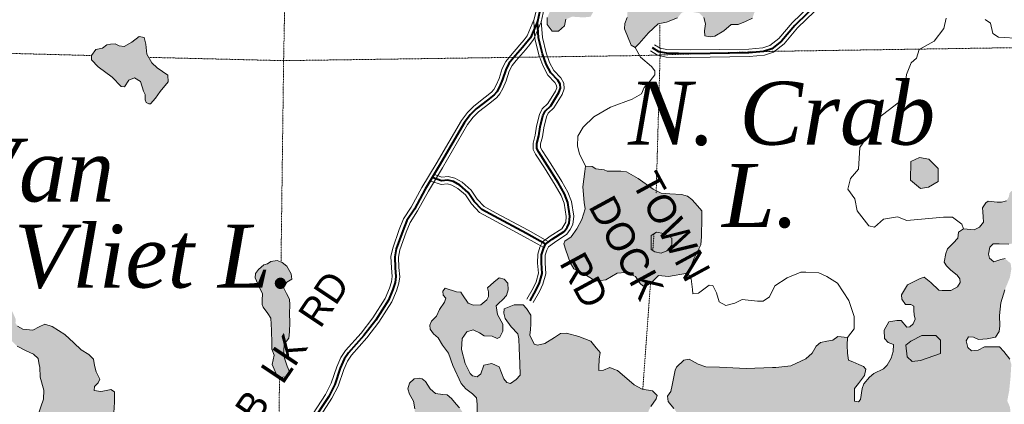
# Model space of a CAD drawing. Extents: x 290250 to 590026, y 44066 to 275711.
# Tile 124 of 187: x 372886 to 386933, y 209623 to 215114. Entities that reach past the tile are written whole.
import ezdxf

# ---------------------------------------------------------------- set-up
doc = ezdxf.new("R2010")
doc.units = 0
doc.header["$MEASUREMENT"] = 0
doc.linetypes.add('Wisdot1', pattern=[0.0625, 0.03125, -0.03125])
for name, color, linetype, lineweight in [('C_bnd_section', 240, 'Wisdot1', 15), ('C_island', 240, 'Continuous', 9), ('C_lake', 240, 'Continuous', 9), ('C_lake_fill', 247, 'Continuous', 25), ('C_river_single', 242, 'Continuous', 13), ('C_twnrd', 240, 'Continuous', 13), ('C_twnrd_txt', 240, 'Continuous', 13)]:
    doc.layers.add(name, color=color, linetype=linetype, lineweight=lineweight)
doc.layers.add('C_island_fill', color=7, linetype='Continuous', true_color=0xffffff)
doc.layers.add('C_lake_txt', color=240, linetype='Continuous')
doc.layers.add('C_twnrd_mask', color=7, linetype='Continuous', lineweight=40, true_color=0xffffff)
doc.styles.add('Source Sans Pro', font='SourceSansPro-Regular.ttf')
doc.styles.add('Times New Roman Italic', font='timesi.ttf')

# ---------------------------------------------------------------- blocks, each defined once
blk = doc.blocks.new('Map-hatch-to-back')
at = {"layer": 'C_island_fill'}
h = blk.add_hatch(color=256, dxfattribs=at)
h.dxf.hatch_style = 1
h.paths.add_polyline_path([(382188, 211996), (382188, 211896), (382120, 211813), (382037, 211780), (381945, 211798), (381895, 211831), (381897, 212031), (381972, 212081), (382072, 212063)])
h = blk.add_hatch(color=256, dxfattribs=at)
h.dxf.hatch_style = 1
h.paths.add_polyline_path([(386021, 210346), (385737, 210248), (385620, 210232), (385546, 210299), (385530, 210466), (385597, 210524), (385756, 210606), (385956, 210605), (386022, 210537)])
at = {"layer": 'C_lake_fill'}
h = blk.add_hatch(color=256, dxfattribs=at)
h.dxf.hatch_style = 1
h.paths.add_polyline_path([(384683, 217878), (384994, 218005), (385044, 218062), (385049, 218117), (385018, 218178), (384988, 218294), (384855, 218385), (384678, 218441), (384493, 218536), (384350, 218626), (384233, 218729), (384008, 218881), (383898, 218966), (383814, 219035), (383738, 219078), (383634, 219091), (383523, 219087), (383362, 219037), (383299, 218983), (383264, 218865), (383292, 218804), (383421, 218739), (383439, 218681), (383417, 218632), (383379, 218608), (383244, 218467), (383214, 218395), (383239, 218305), (383342, 218239), (383481, 218163), (383509, 218092), (383498, 218020), (383451, 217989), (383363, 217990), (383262, 218081), (383189, 218157), (383182, 218260), (383153, 218370), (383127, 218460), (383112, 218642), (383109, 218730), (383071, 218780), (383014, 218847), (382960, 218917), (382957, 219001), (382990, 219084), (383046, 219089), (383228, 219062), (383306, 219064), (383343, 219127), (383382, 219255), (383338, 219413), (383221, 219514), (383214, 219617), (383316, 219796), (383317, 219868), (383285, 219938), (382884, 220192), (382707, 220236), (382639, 220237), (382558, 220228), (382465, 220176), (382356, 220042), (382208, 219901), (382124, 219860), (382020, 219860), (381867, 219878), (381775, 219894), (381682, 219972), (381616, 220019), (381489, 220022), (381440, 220027), (381383, 220074), (381306, 220153), (381226, 220225), (381153, 220245), (381102, 220214), (380988, 220019), (380942, 219839), (380926, 219734), (380855, 219615), (380763, 219420), (380630, 219335), (380572, 219294), (380571, 219242), (380612, 219175), (380667, 219176), (380762, 219261), (380809, 219318), (380881, 219281), (380997, 219219), (381131, 219204), (381199, 219219), (381222, 219200), (381252, 219188), (381359, 219088), (381479, 218997), (381527, 218921), (381529, 218729), (381487, 218620), (381254, 218398), (381110, 218322), (380962, 218285), (380820, 218242), (380769, 218217), (380716, 218141), (380640, 217960), (380484, 217649), (380477, 217571), (380542, 217472), (380737, 217361), (380854, 217358), (380909, 217383), (380933, 217429), (380931, 217497), (380931, 217591), (380944, 217605), (380980, 217606), (381082, 217547), (381186, 217557), (381267, 217550), (381315, 217467), (381366, 217316), (381399, 217200), (381384, 217141), (381409, 217089), (381448, 216967), (381565, 216750), (381575, 216639), (381554, 216502), (381548, 216382), (381557, 216294), (381527, 216212), (381466, 216194), (381388, 216185), (381332, 216099), (381320, 216095), (381249, 216073), (381151, 216070), (381068, 216041), (380907, 215975), (380841, 215817), (380852, 215671), (380798, 215536), (380706, 215445), (380562, 215366), (380453, 215242), (380413, 215143), (380413, 215045), (380484, 214950), (380575, 214950), (380658, 215027), (380677, 215119), (380767, 215157), (380927, 215146), (381030, 215156), (381101, 215285), (381174, 215362), (381295, 215411), (381489, 215362), (381560, 215254), (381551, 215143), (381518, 215057), (381514, 214982), (381609, 214751), (381665, 214717), (381725, 214774), (381857, 214925), (381996, 215056), (382115, 215076), (382269, 215139), (382332, 215216), (382419, 215235), (382579, 215208), (382646, 215145), (382672, 215055), (382655, 214953), (382658, 214882), (382736, 214871), (382804, 214877), (382932, 214955), (383036, 215043), (383137, 215046), (383239, 215089), (383339, 215137), (383386, 215269), (383471, 215369), (383595, 215461), (383679, 215463), (383785, 215415), (383914, 215454), (383957, 215521), (384016, 215607), (384113, 215731), (384131, 215783), (384106, 215844), (383988, 215876), (383806, 215874), (383740, 215911), (383731, 215982), (383845, 216090), (384091, 216221), (384191, 216250), (384306, 216215), (384387, 216211), (384437, 216268), (384505, 216406), (384590, 216568), (384604, 216669), (384566, 216815), (384493, 216985), (384428, 217080), (384315, 217262), (384290, 217326), (384323, 217428), (384373, 217491), (384442, 217575), (384499, 217713), (384619, 217834)])
h = blk.add_hatch(color=256, dxfattribs=at)
h.dxf.hatch_style = 1
h.paths.add_polyline_path([(374130, 214754), (374067, 214706), (373970, 214687), (373911, 214604), (373909, 214542), (374007, 214441), (374203, 214291), (374331, 214162), (374380, 214154), (374445, 214250), (374525, 214285), (374608, 214232), (374652, 214091), (374676, 214046), (374678, 213971), (374689, 213933), (374729, 213911), (374751, 213912), (374824, 213992), (374889, 214088), (375002, 214225), (374999, 214323), (374846, 214425), (374769, 214498), (374700, 214622), (374686, 214762), (374663, 214858), (374591, 214872), (374486, 214794), (374378, 214732), (374303, 214740), (374247, 214767), (374182, 214762)])
h = blk.add_hatch(color=256, dxfattribs=at)
h.dxf.hatch_style = 1
h.paths.add_polyline_path([(373326, 204971), (373318, 204805), (373389, 204719), (373454, 204721), (373594, 204820), (373693, 204875), (373768, 204867), (373827, 204752), (373878, 204679), (373969, 204672), (374061, 204756), (374055, 204945), (374057, 205091), (374115, 205197), (374273, 205332), (374360, 205468), (374382, 205589), (374369, 205790), (374342, 205936), (374289, 206168), (374244, 206355), (374239, 206414), (374265, 206535), (374289, 206588), (374277, 206662), (374228, 206781), (374221, 206891), (374227, 207012), (374227, 207112), (374192, 207199), (374137, 207292), (374090, 207339), (373922, 207620), (373867, 207817), (373881, 208080), (373909, 208335), (373893, 208555), (373893, 208660), (373889, 208770), (373902, 208887), (373946, 208918), (374021, 208917), (374119, 208897), (374212, 208933), (374297, 209020), (374328, 209067), (374317, 209125), (374298, 209199), (374230, 209314), (374223, 209424), (374238, 209652), (374237, 209802), (374187, 209836), (374123, 209818), (374042, 209806), (373950, 209819), (373955, 209878), (374005, 209931), (374030, 209981), (373975, 210086), (373952, 210177), (373940, 210267), (373873, 210333), (373763, 210402), (373659, 210499), (373532, 210619), (373350, 210733), (373245, 210766), (373165, 210727), (373072, 210679), (372932, 210697), (372856, 210737), (372825, 210785), (372830, 210837), (372749, 211017), (372688, 211106), (372616, 211211), (372524, 211270), (372355, 211369), (372179, 211578), (372133, 211719), (372092, 211783), (372015, 211852), (371941, 211915), (371888, 211962), (371796, 212099), (371727, 212204), (371628, 212263), (371509, 212321), (371429, 212383), (371368, 212472), (371365, 212557), (371305, 212731), (371252, 212849), (371201, 212916), (371081, 213013), (371032, 213132), (371034, 213259), (370994, 213316), (370961, 213334), (370876, 213231), (370832, 213090), (370830, 212943), (370771, 212844), (370715, 212680), (370621, 212566), (370546, 212463), (370536, 212359), (370544, 212216), (370705, 211961), (370966, 211712), (371058, 211565), (371122, 211385), (371116, 211281), (371190, 211208), (371235, 211112), (371333, 210885), (371420, 210705), (371706, 210295), (371827, 210175), (371952, 210127), (372045, 210159), (372129, 210288), (372257, 210345), (372536, 210457), (372636, 210499), (372696, 210553), (372738, 210561), (372785, 210514), (372848, 210451), (372967, 210390), (373083, 210338), (373150, 210275), (373165, 210184), (373173, 210152), (373177, 210012), (373229, 209826), (373223, 209695), (373146, 209462), (373075, 209339), (373110, 209263), (373125, 209201), (373078, 209131), (373005, 209097), (372815, 209032), (372666, 209005), (372594, 209025), (372521, 209072), (372480, 209135), (372434, 209163), (372308, 209120), (372259, 209044), (372254, 208976), (372261, 208881), (372246, 208819), (372188, 208814), (372137, 208874), (372076, 208872), (372013, 208887), (371983, 208918), (371915, 208913), (371850, 208823), (371819, 208754), (371832, 208663), (371901, 208636), (372007, 208587), (372164, 208446), (372207, 208421), (372288, 208421), (372524, 208558), (372624, 208584), (372677, 208547), (372699, 208463), (372598, 208382), (372553, 208357), (372528, 208350), (372454, 208305), (372428, 208201), (372503, 208105), (372550, 208042), (372540, 207963), (372493, 207890), (372404, 207842), (372386, 207796), (372407, 207722), (372392, 207682), (372329, 207635), (372280, 207539), (372198, 207468), (372154, 207408), (372095, 207312), (371990, 207241), (371894, 207189), (371850, 207148), (371810, 207082), (371826, 207001), (371842, 206904), (371812, 206799), (371738, 206680), (371627, 206608), (371536, 206492), (371485, 206347), (371415, 206306), (371341, 206300), (371268, 206337), (371203, 206429), (371147, 206453), (371087, 206416), (371042, 206385), (370913, 206361), (370750, 206386), (370684, 206413), (370607, 206375), (370545, 206265), (370523, 206144), (370543, 205917), (370628, 205796), (370720, 205689), (370780, 205613), (370792, 205463), (370858, 205306), (370865, 205196), (370892, 205167), (370942, 205111), (371007, 205028), (371080, 204969), (371113, 205044), (371161, 205202), (371322, 205350), (371405, 205385), (371461, 205371), (371477, 205361), (371526, 205376), (371575, 205459), (371576, 205540), (371743, 205692), (371923, 205853), (372041, 205951), (372134, 205967), (372308, 205934), (372451, 205928), (372496, 205936), (372507, 206002), (372533, 206100), (372586, 206167), (372671, 206169), (372741, 206110), (372787, 206072), (372879, 206062), (372998, 206085), (373080, 206069), (373097, 206043), (372957, 205957), (372925, 205940), (372915, 205930), (372902, 205832), (372890, 205698), (372946, 205573), (373011, 205371), (373083, 205262), (373184, 205152), (373308, 205022)])
h = blk.add_hatch(color=256, dxfattribs=at)
h.dxf.hatch_style = 1
h.paths.add_polyline_path([(385595, 212824), (385597, 213090), (385723, 213148), (385856, 213122), (385988, 212988), (385987, 212804), (385853, 212722), (385736, 212706)])
h = blk.add_hatch(color=256, dxfattribs=at)
h.dxf.hatch_style = 1
h.paths.add_polyline_path([(380755, 212016), (380663, 211954), (380651, 211912), (380677, 211825), (380738, 211648), (380792, 211559), (380974, 211460), (381107, 211380), (381246, 211401), (381409, 211497), (381529, 211504), (381670, 211446), (381738, 211348), (381775, 211313), (381843, 211322), (381922, 211386), (381998, 211460), (382141, 211448), (382413, 211496), (382459, 211588), (382510, 211707), (382602, 211898), (382614, 212018), (382619, 212283), (382616, 212383), (382521, 212494), (382477, 212548), (382414, 212595), (382329, 212618), (382163, 212626), (382039, 212638), (381924, 212693), (381708, 212846), (381545, 212941), (381464, 212952), (381269, 212952), (381223, 212970), (381105, 212983), (381052, 213020), (380958, 213024), (380947, 212945), (380918, 212727), (380941, 212506), (380954, 212412), (380904, 212261), (380836, 212126)])
h = blk.add_hatch(color=256, dxfattribs=at)
h.dxf.hatch_style = 1
h.paths.add_polyline_path([(385350, 210476), (385275, 210506), (385224, 210560), (385221, 210680), (385285, 210799), (385401, 210819), (385463, 210817), (385541, 210722), (385586, 210727), (385634, 210774), (385661, 210837), (385646, 210901), (385644, 210963), (385642, 211025), (385599, 211049), (385521, 211050), (385473, 211123), (385465, 211188), (385554, 211328), (385734, 211421), (385791, 211439), (385885, 211364), (385999, 211254), (386044, 211249), (386171, 211246), (386267, 211301), (386301, 211364), (386296, 211416), (386262, 211467), (386172, 211539), (386108, 211599), (386077, 211650), (386099, 211777), (386120, 211840), (386205, 211924), (386268, 211997), (386278, 212079), (386350, 212127), (386502, 212115), (386578, 212150), (386638, 212223), (386632, 212301), (386627, 212369), (386622, 212428), (386671, 212501), (386703, 212521), (386830, 212509), (386892, 212508), (386966, 212530), (386997, 212586), (387008, 212638), (387037, 212668), (387098, 212677), (387250, 212597), (387267, 212565), (387260, 212506), (387174, 212435), (387173, 212367), (387187, 212335), (387268, 212328), (387362, 212337), (387439, 212284), (387465, 212187), (387483, 212086), (387374, 211964), (387283, 211980), (387250, 211989), (387160, 211960), (387102, 211926), (386996, 211909), (386859, 211912), (386774, 211912), (386727, 211865), (386707, 211767), (386722, 211709), (386782, 211659), (386885, 211688), (386943, 211703), (387024, 211634), (387033, 211556), (387014, 211438), (386941, 211257), (386885, 211073), (386862, 210891), (386870, 210745), (386859, 210660), (386806, 210580), (386687, 210557), (386564, 210550), (386494, 210583), (386423, 210584), (386389, 210531), (386411, 210434), (386465, 210384), (386562, 210397), (386652, 210442), (386866, 210445), (386927, 210379), (387011, 210268), (387033, 210194), (387022, 210014), (387003, 209819), (386975, 209672), (387010, 209591), (387018, 209549), (387026, 209390), (387044, 209121), (387061, 208978), (387153, 208858), (387225, 208736), (387257, 208542), (387271, 208325), (387298, 208274), (387274, 208211), (387263, 208152), (387296, 208131), (387392, 208173), (387546, 208337), (387675, 208487), (387777, 208536), (387901, 208540), (388005, 208436), (388055, 208392), (388108, 208364), (388150, 208353), (388262, 208431), (388330, 208426), (388364, 208375), (388400, 208286), (388441, 208310), (388568, 208317), (388661, 208349), (388769, 208437), (388810, 208464), (388983, 208424), (389064, 208355), (389085, 208206), (389090, 208044), (389029, 207909), (388975, 207878), (388913, 207872), (388841, 207789), (388793, 207667), (388800, 207534), (388792, 207469), (388748, 207419), (388707, 207394), (388642, 207279), (388555, 207071), (388545, 206954), (388555, 206843), (388526, 206751), (388478, 206727), (388425, 206742), (388379, 206763), (388147, 206801), (387928, 206847), (387747, 206912), (387538, 206938), (387406, 206921), (387307, 206863), (387203, 206733), (387179, 206592), (387142, 206523), (387042, 206497), (386578, 206453), (386436, 206439), (386367, 206450), (386314, 206503), (386276, 206577), (386250, 206657), (386173, 206743), (386138, 206810), (386133, 206868), (386200, 206922), (386339, 206953), (386385, 207019), (386366, 207100), (386325, 207277), (386327, 207437), (386319, 207485), (386313, 207550), (386247, 207607), (386190, 207660), (386185, 207696), (386181, 207826), (386126, 207918), (386040, 207974), (386006, 208015), (386041, 208147), (386031, 208270), (386026, 208309), (386126, 208546), (386164, 208667), (386166, 208824), (386153, 208940), (386024, 208991), (385852, 209005), (385615, 208992), (385540, 208986), (385442, 208898), (385387, 208789), (385384, 208386), (385382, 208230), (385321, 208212), (385263, 208200), (385135, 208222), (385127, 208267), (385144, 208356), (385103, 208413), (385046, 208463), (385009, 208521), (384962, 208461), (384949, 208356), (384841, 208262), (384724, 208173), (384579, 208136), (384525, 208180), (384534, 208233), (384580, 208315), (384544, 208405), (384448, 208483), (384370, 208481), (384329, 208428), (384320, 208307), (384302, 208264), (384161, 208289), (384089, 208310), (383866, 208273), (383735, 208204), (383608, 208096), (383528, 207960), (383533, 207892), (383581, 207822), (383641, 207785), (383729, 207775), (383867, 207818), (383946, 207892), (384098, 207929), (384202, 207926), (384230, 207849), (384204, 207754), (384123, 207660), (384117, 207514), (384068, 207340), (383951, 207131), (383777, 206973), (383470, 206811), (383357, 206784), (383213, 206816), (383110, 206903), (383061, 206990), (383092, 207062), (383112, 207121), (383091, 207173), (383048, 207217), (382867, 207280), (382799, 207277), (382744, 207266), (382655, 207201), (382584, 207089), (382588, 206962), (382614, 206738), (382601, 206627), (382523, 206537), (382502, 206393), (382501, 206312), (382434, 206251), (382323, 206189), (382193, 206081), (382156, 205999), (382188, 205938), (382219, 205874), (382273, 205804), (382295, 205629), (382364, 205488), (382434, 205429), (382472, 205261), (382496, 205210), (382623, 205097), (382654, 205045), (382624, 204970), (382574, 204919), (382573, 204845), (382590, 204809), (382655, 204821), (382732, 204960), (382798, 205014), (382918, 205018), (382976, 204932), (382949, 204856), (382961, 204795), (383105, 204770), (383216, 204741), (383299, 204604), (383274, 204473), (383204, 204403), (383130, 204397), (382910, 204338), (382818, 204280), (382711, 204176), (382594, 204055), (382371, 203918), (382169, 203847), (382010, 203832), (381851, 203814), (381805, 203822), (381707, 203959), (381661, 204081), (381665, 204150), (381723, 204164), (381770, 204218), (381745, 204302), (381655, 204374), (381453, 204393), (381301, 204356), (381225, 204305), (381214, 204249), (381231, 204201), (381249, 204149), (381218, 204106), (381173, 204079), (381107, 204113), (381066, 204173), (380977, 204229), (380778, 204252), (380677, 204258), (380584, 204307), (380451, 204316), (380332, 204257), (380307, 204230), (380313, 204162), (380317, 204117), (380282, 204106), (380236, 204131), (380177, 204126), (380119, 204121), (380079, 204162), (380020, 204261), (379893, 204400), (379801, 204520), (379773, 204581), (379829, 204661), (379817, 204823), (379774, 204871), (379717, 204931), (379676, 204975), (379670, 205069), (379632, 205234), (379625, 205376), (379594, 205405), (379530, 205377), (379430, 205273), (379363, 205206), (379313, 205054), (379282, 204992), (379258, 204926), (379276, 204871), (379272, 204800), (379212, 204755), (379202, 204651), (379201, 204576), (379118, 204424), (378978, 204332), (378858, 204328), (378741, 204425), (378677, 204495), (378672, 204566), (378669, 204647), (378602, 204704), (378430, 204711), (378338, 204734), (378340, 204793), (378437, 204916), (378530, 205043), (378535, 205202), (378497, 205276), (378453, 205330), (378374, 205344), (378340, 205297), (378315, 205264), (378263, 205256), (378216, 205218), (378156, 205142), (378137, 205154), (378083, 205204), (378095, 205338), (378051, 205399), (377992, 205400), (377932, 205359), (377847, 205161), (377811, 205053), (377739, 204992), (377622, 204969), (377579, 204994), (377495, 205088), (377479, 205192), (377473, 205270), (377469, 205400), (377527, 205528), (377488, 205615), (377486, 205677), (377487, 205748), (377523, 205766), (377643, 205870), (377769, 205978), (377826, 206035), (377859, 206131), (377860, 206212), (377836, 206240), (377735, 206237), (377669, 206281), (377599, 206324), (377499, 206324), (377398, 206321), (377268, 206216), (377265, 206301), (377309, 206370), (377400, 206464), (377429, 206576), (377439, 206683), (377362, 206652), (377281, 206639), (377191, 206689), (377076, 206740), (376983, 206692), (376950, 206613), (376991, 206555), (377162, 206489), (377203, 206425), (377140, 206345), (377101, 206354), (377018, 206416), (376985, 206441), (376933, 206430), (376850, 206375), (376822, 206355), (376774, 206435), (376763, 206565), (376760, 206652), (376822, 206748), (376968, 206883), (377004, 206969), (377002, 207040), (376970, 207117), (376939, 207175), (376987, 207300), (377035, 207334), (377148, 207344), (377234, 207298), (377260, 207198), (377259, 207136), (377261, 207071), (377300, 207072), (377386, 207127), (377454, 207214), (377508, 207277), (377562, 207308), (377724, 207313), (377867, 207214), (377885, 207175), (377987, 207136), (378014, 207079), (378020, 207017), (378107, 206938), (378206, 206867), (378300, 206870), (378363, 206940), (378467, 206940), (378586, 206882), (378612, 206782), (378610, 206727), (378638, 206666), (378688, 206641), (378891, 206599), (379213, 206586), (379309, 206615), (379369, 206594), (379406, 206553), (379413, 206534), (379455, 206522), (379510, 206543), (379544, 206593), (379564, 206682), (379512, 206901), (379583, 207020), (379635, 207113), (379633, 207185), (379573, 207244), (379506, 207301), (379503, 207402), (379500, 207470), (379407, 207642), (379341, 207770), (379251, 207953), (379186, 208068), (379169, 208087), (379150, 208164), (379145, 208246), (379183, 208279), (379280, 208282), (379345, 208278), (379437, 208255), (379501, 208289), (379504, 208390), (379452, 208493), (379388, 208559), (379322, 208697), (379309, 208908), (379292, 209044), (379286, 209131), (379290, 209196), (379400, 209330), (379410, 209411), (379413, 209623), (379401, 209714), (379347, 209774), (379250, 209845), (379183, 209918), (379064, 210178), (379004, 210351), (378919, 210469), (378854, 210574), (378790, 210631), (378743, 210694), (378738, 210753), (378762, 210812), (378834, 210883), (378877, 210978), (378945, 211081), (378966, 211137), (378929, 211181), (378924, 211240), (378958, 211280), (379119, 211230), (379181, 211222), (379202, 211187), (379284, 211066), (379359, 211039), (379466, 211042), (379548, 211116), (379576, 211160), (379574, 211228), (379559, 211286), (379648, 211367), (379724, 211428), (379796, 211410), (379850, 211350), (379853, 211259), (379829, 211177), (379776, 211114), (379722, 211067), (379681, 211029), (379701, 210907), (379777, 210766), (379780, 210665), (379738, 210579), (379696, 210562), (379627, 210595), (379513, 210598), (379446, 210642), (379354, 210684), (379267, 210659), (379199, 210562), (379187, 210403), (379242, 210203), (379312, 210062), (379345, 210030), (379411, 210013), (379465, 210057), (379506, 210182), (379623, 210205), (379725, 210159), (379792, 209986), (379836, 209932), (379888, 209921), (379968, 209975), (380024, 210039), (380019, 210204), (380012, 210422), (380008, 210559), (379993, 210630), (379899, 210731), (379814, 210848), (379795, 210926), (379796, 210988), (379941, 211044), (380068, 211045), (380118, 210991), (380176, 210895), (380180, 210766), (380173, 210690), (380166, 210609), (380225, 210481), (380274, 210469), (380377, 210489), (380514, 210578), (380600, 210632), (380685, 210638), (380862, 210589), (381036, 210522), (381111, 210431), (381144, 210389), (381168, 210361), (381155, 210266), (381149, 210146), (381150, 210107), (381215, 210112), (381305, 210150), (381361, 210123), (381413, 210105), (381650, 209901), (381766, 209837), (381913, 209815), (381980, 209749), (381965, 209700), (381888, 209590), (381842, 209494), (381851, 209410), (381875, 209375), (381958, 209326), (382079, 209307), (382194, 209369), (382278, 209485), (382220, 209561), (382139, 209663), (382127, 209737), (382173, 209804), (382193, 209895), (382235, 210111), (382257, 210154), (382361, 210252), (382438, 210267), (382564, 210196), (382673, 210158), (382868, 210151), (383252, 210134), (383628, 210149), (383674, 210150), (383885, 210170), (384102, 210271), (384191, 210355), (384249, 210451), (384310, 210505), (384403, 210524), (384487, 210540), (384557, 210591), (384697, 210576), (384691, 210465), (384695, 210351), (384711, 210254), (384773, 210230), (384856, 210190), (384925, 210163), (384955, 210125), (384939, 210034), (384851, 209920), (384795, 209850), (384795, 209746), (384794, 209668), (384853, 209657), (384881, 209690), (384905, 209847), (384929, 209913), (385011, 210010), (385071, 210064), (385209, 210130), (385262, 210180), (385318, 210283), (385347, 210375)])
h = blk.add_hatch(color=256, dxfattribs=at)
h.dxf.hatch_style = 1
h.paths.add_polyline_path([(376515, 210322), (376487, 210191), (376546, 210056), (376610, 210006), (376703, 210022), (376741, 210076), (376702, 210169), (376663, 210281), (376656, 210382), (376660, 210483), (376725, 210566), (376735, 210657), (376741, 210791), (376734, 210917), (376740, 211041), (376737, 211126), (376692, 211206), (376650, 211292), (376697, 211365), (376770, 211410), (376758, 211487), (376696, 211593), (376630, 211646), (376560, 211676), (376467, 211660), (376422, 211630), (376371, 211612), (376291, 211547), (376248, 211488), (376247, 211426), (376309, 211288), (376351, 211198), (376344, 211110), (376346, 211048), (376360, 211010), (376428, 210921), (376469, 210854), (376478, 210679), (376481, 210493), (376483, 210412)])
h = blk.add_hatch(color=256, dxfattribs=at)
h.dxf.hatch_style = 1
h.paths.add_polyline_path([(378236, 209251), (378150, 209174), (378037, 209040), (377995, 208941), (378013, 208883), (378069, 208872), (378173, 208865), (378268, 208742), (378322, 208678), (378501, 208648), (378714, 208720), (378822, 208801), (378798, 208930), (378796, 209087), (378844, 209111), (378917, 209071), (378973, 209043), (379051, 209059), (379110, 209142), (379109, 209278), (379128, 209393), (379219, 209490), (379161, 209573), (379111, 209623), (379044, 209706), (378983, 209759), (378921, 209764), (378817, 209777), (378743, 209842), (378675, 209948), (378628, 209988), (378592, 209994), (378515, 209985), (378445, 209924), (378422, 209845), (378447, 209768), (378502, 209669), (378522, 209556), (378524, 209491), (378526, 209403), (378529, 209332), (378475, 209268), (378378, 209262), (378268, 209259)], flags=17)

msp = doc.modelspace()

# ---------------------------------------------------------------- linework, layer by layer
at = {"layer": 'C_bnd_section', "ltscale": 0.5, "elevation": 7, "flags": 128}
for points in [[(376676, 215818), (376651, 214529), (376614, 211653)], [(382017, 215039), (382022, 214606), (381966, 212637)], [(390178, 214847), (387320, 214718), (383499, 214660), (381813, 214603)], [(373911, 214602), (371520, 214665), (370924, 214687)], [(381813, 214603), (376651, 214529), (374726, 214576)], [(381935, 212057), (381918, 211816)], [(381885, 211355), (381775, 209835)], [(376593, 210020), (376583, 209294), (376594, 206165)]]:
    msp.add_lwpolyline(points, dxfattribs=at)
at = {"layer": 'C_island', "ltscale": 0.5, "elevation": 5, "flags": 128}
for points in [[(382188, 211996), (382188, 211896), (382120, 211813), (382037, 211780), (381945, 211798), (381895, 211831), (381897, 212031), (381972, 212081), (382072, 212063), (382188, 211996)], [(386021, 210346), (385737, 210248), (385620, 210232), (385546, 210299), (385530, 210466), (385597, 210524), (385756, 210606), (385956, 210605), (386022, 210537), (386021, 210346)]]:
    msp.add_lwpolyline(points, dxfattribs=at)
at = {"layer": 'C_lake', "ltscale": 0.5, "elevation": 4, "flags": 128}
for points in [[(380413, 215143), (380413, 215045), (380484, 214950), (380575, 214950), (380658, 215027), (380677, 215119)], [(381551, 215143), (381518, 215057), (381514, 214982), (381609, 214751), (381665, 214717), (381725, 214774), (381857, 214925), (381996, 215056), (382115, 215076), (382269, 215139)], [(382646, 215145), (382672, 215055), (382655, 214953), (382658, 214882), (382736, 214871), (382804, 214877), (382932, 214955), (383036, 215043), (383137, 215046), (383239, 215089), (383339, 215137)], [(374130, 214754), (374067, 214706), (373970, 214687), (373911, 214604), (373909, 214542), (374007, 214441), (374203, 214291), (374331, 214162), (374380, 214154), (374445, 214250), (374525, 214285), (374608, 214232), (374652, 214091), (374676, 214046), (374678, 213971), (374689, 213933), (374729, 213911), (374751, 213912), (374824, 213992), (374889, 214088), (375002, 214225), (374999, 214323), (374846, 214425), (374769, 214498), (374700, 214622), (374686, 214762), (374663, 214858), (374591, 214872), (374486, 214794), (374378, 214732), (374303, 214740), (374247, 214767), (374182, 214762), (374130, 214754)], [(385595, 212824), (385597, 213090), (385723, 213148), (385856, 213122), (385988, 212988), (385987, 212804), (385853, 212722), (385736, 212706), (385595, 212824)], [(380755, 212016), (380663, 211954), (380651, 211912), (380677, 211825), (380738, 211648), (380792, 211559), (380974, 211460), (381107, 211380), (381246, 211401), (381409, 211497), (381529, 211504), (381670, 211446), (381738, 211348), (381775, 211313), (381843, 211322), (381922, 211386), (381998, 211460), (382141, 211448), (382413, 211496), (382459, 211588), (382510, 211707), (382602, 211898), (382614, 212018), (382619, 212283), (382616, 212383), (382521, 212494), (382477, 212548), (382414, 212595), (382329, 212618), (382163, 212626), (382039, 212638), (381924, 212693), (381708, 212846), (381545, 212941), (381464, 212952), (381269, 212952), (381223, 212970), (381105, 212983), (381052, 213020), (380958, 213024), (380947, 212945), (380918, 212727), (380941, 212506), (380954, 212412), (380904, 212261), (380836, 212126), (380755, 212016)], [(385350, 210476), (385275, 210506), (385224, 210560), (385221, 210680), (385285, 210799), (385401, 210819), (385463, 210817), (385541, 210722), (385586, 210727), (385634, 210774), (385661, 210837), (385646, 210901), (385644, 210963), (385642, 211025), (385599, 211049), (385521, 211050), (385473, 211123), (385465, 211188), (385554, 211328), (385734, 211421), (385791, 211439), (385885, 211364), (385999, 211254), (386044, 211249), (386171, 211246), (386267, 211301), (386301, 211364), (386296, 211416), (386262, 211467), (386172, 211539), (386108, 211599), (386077, 211650), (386099, 211777), (386120, 211840), (386205, 211924), (386268, 211997), (386278, 212079), (386350, 212127), (386502, 212115), (386578, 212150), (386638, 212223), (386632, 212301), (386627, 212369), (386622, 212428), (386671, 212501), (386703, 212521), (386830, 212509), (386892, 212508), (386966, 212530)], [(386996, 211909), (386859, 211912), (386774, 211912), (386727, 211865), (386707, 211767), (386722, 211709), (386782, 211659), (386885, 211688), (386943, 211703)], [(376515, 210322), (376487, 210191), (376546, 210056), (376610, 210006), (376703, 210022), (376741, 210076), (376702, 210169), (376663, 210281), (376656, 210382), (376660, 210483), (376725, 210566), (376735, 210657), (376741, 210791), (376734, 210917), (376740, 211041), (376737, 211126), (376692, 211206), (376650, 211292), (376697, 211365), (376770, 211410), (376758, 211487), (376696, 211593), (376630, 211646), (376560, 211676), (376467, 211660), (376422, 211630), (376371, 211612), (376291, 211547), (376248, 211488), (376247, 211426), (376309, 211288), (376351, 211198), (376344, 211110), (376346, 211048), (376360, 211010), (376428, 210921), (376469, 210854), (376478, 210679), (376481, 210493), (376483, 210412), (376515, 210322)], [(379410, 209411), (379413, 209623), (379401, 209714), (379347, 209774), (379250, 209845), (379183, 209918), (379064, 210178), (379004, 210351), (378919, 210469), (378854, 210574), (378790, 210631), (378743, 210694), (378738, 210753), (378762, 210812), (378834, 210883), (378877, 210978), (378945, 211081), (378966, 211137), (378929, 211181), (378924, 211240), (378958, 211280), (379119, 211230), (379181, 211222), (379202, 211187), (379284, 211066), (379359, 211039), (379466, 211042), (379548, 211116), (379576, 211160), (379574, 211228), (379559, 211286), (379648, 211367), (379724, 211428), (379796, 211410), (379850, 211350), (379853, 211259), (379829, 211177), (379776, 211114), (379722, 211067), (379681, 211029), (379701, 210907), (379777, 210766), (379780, 210665), (379738, 210579), (379696, 210562), (379627, 210595), (379513, 210598), (379446, 210642), (379354, 210684), (379267, 210659), (379199, 210562), (379187, 210403), (379242, 210203), (379312, 210062), (379345, 210030), (379411, 210013), (379465, 210057), (379506, 210182), (379623, 210205), (379725, 210159), (379792, 209986), (379836, 209932), (379888, 209921), (379968, 209975), (380024, 210039), (380019, 210204), (380012, 210422), (380008, 210559), (379993, 210630), (379899, 210731), (379814, 210848), (379795, 210926), (379796, 210988), (379941, 211044), (380068, 211045), (380118, 210991), (380176, 210895), (380180, 210766), (380173, 210690), (380166, 210609), (380225, 210481), (380274, 210469), (380377, 210489), (380514, 210578), (380600, 210632), (380685, 210638), (380862, 210589), (381036, 210522), (381111, 210431), (381144, 210389), (381168, 210361), (381155, 210266), (381149, 210146), (381150, 210107), (381215, 210112), (381305, 210150), (381361, 210123), (381413, 210105), (381650, 209901), (381766, 209837), (381913, 209815), (381980, 209749), (381965, 209700), (381888, 209590)], [(386941, 211257), (386885, 211073), (386862, 210891), (386870, 210745), (386859, 210660), (386806, 210580), (386687, 210557), (386564, 210550), (386494, 210583), (386423, 210584), (386389, 210531), (386411, 210434), (386465, 210384), (386562, 210397), (386652, 210442), (386866, 210445), (386927, 210379), (387011, 210268)], [(374223, 209424), (374238, 209652), (374237, 209802), (374187, 209836), (374123, 209818), (374042, 209806), (373950, 209819), (373955, 209878), (374005, 209931), (374030, 209981), (373975, 210086), (373952, 210177), (373940, 210267), (373873, 210333), (373763, 210402), (373659, 210499), (373532, 210619), (373350, 210733), (373245, 210766), (373165, 210727), (373072, 210679), (372932, 210697), (372856, 210737)], [(382220, 209561), (382139, 209663), (382127, 209737), (382173, 209804), (382193, 209895), (382235, 210111), (382257, 210154), (382361, 210252), (382438, 210267), (382564, 210196), (382673, 210158), (382868, 210151), (383252, 210134), (383628, 210149), (383674, 210150), (383885, 210170), (384102, 210271), (384191, 210355), (384249, 210451), (384310, 210505), (384403, 210524), (384487, 210540), (384557, 210591), (384697, 210576), (384691, 210465), (384695, 210351), (384711, 210254), (384773, 210230), (384856, 210190), (384925, 210163), (384955, 210125), (384939, 210034), (384851, 209920), (384795, 209850), (384795, 209746), (384794, 209668), (384853, 209657), (384881, 209690), (384905, 209847), (384929, 209913), (385011, 210010), (385071, 210064), (385209, 210130), (385262, 210180), (385318, 210283), (385347, 210375), (385350, 210476)], [(372848, 210451), (372967, 210390), (373083, 210338), (373150, 210275), (373165, 210184), (373173, 210152), (373177, 210012), (373229, 209826), (373223, 209695), (373146, 209462), (373075, 209339), (373110, 209263), (373125, 209201), (373078, 209131), (373005, 209097), (372815, 209032)], [(379161, 209573), (379111, 209623), (379044, 209706), (378983, 209759), (378921, 209764), (378817, 209777), (378743, 209842), (378675, 209948), (378628, 209988), (378592, 209994), (378515, 209985), (378445, 209924), (378422, 209845), (378447, 209768), (378502, 209669), (378522, 209556)]]:
    msp.add_lwpolyline(points, dxfattribs=at)
at = {"layer": 'C_river_single', "ltscale": 0.5, "elevation": 13, "flags": 128}
for points in [[(386102, 215137), (386068, 214987), (385933, 214805), (385716, 214690), (385682, 214565), (385606, 214499), (385539, 214333), (385503, 214041), (385419, 213925), (385134, 213710), (385075, 213586), (384873, 213287), (384854, 212979), (384737, 212846), (384702, 212696), (384802, 212554), (384834, 212387), (384999, 212169), (385082, 212152), (385208, 212268), (385409, 212300), (385542, 212249), (386067, 212296), (386192, 212295), (386325, 212194), (386350, 212127)], [(387611, 215127), (387393, 214945), (387243, 214880), (387168, 214847), (386851, 214866), (386768, 214916), (386736, 215066), (386661, 215117)], [(380958, 213024), (380871, 213197), (380842, 213306), (380847, 213450), (380924, 213579), (381075, 213727), (381315, 213864), (381623, 213981), (381757, 214054), (381793, 214146), (381847, 214200), (381947, 214326), (381945, 214385), (381898, 214445), (381741, 214580), (381665, 214717)], [(382413, 211496), (382464, 211413), (382482, 211264), (382490, 211202), (382568, 211211), (382724, 211323), (382776, 211318), (382828, 211216), (382864, 211087), (382960, 211032), (383086, 211065), (383195, 211120), (383410, 211094), (383491, 211097), (383581, 211158), (383657, 211314), (383835, 211430), (384031, 211507), (384102, 211510), (384288, 211499), (384403, 211448), (384553, 211351), (384716, 211106), (384792, 210878), (384791, 210702), (384697, 210576)]]:
    msp.add_lwpolyline(points, dxfattribs=at)
at = {"layer": 'C_twnrd', "ltscale": 0.5, "elevation": 13, "flags": 128}
for points in [[(384345, 215346), (383982, 214997), (383792, 214767), (383640, 214652), (383510, 214608), (383292, 214589), (382461, 214575), (382107, 214581), (381985, 214607), (381887, 214667)], [(384268, 215419), (383904, 215069), (383718, 214844), (383590, 214747), (383488, 214712), (383286, 214694), (382461, 214681), (382119, 214687), (382025, 214706), (381943, 214757)], [(380266, 215299), (380220, 215102)], [(380370, 215280), (380324, 215078)], [(380223, 215111), (380126, 214883), (380081, 214826), (380019, 214753), (379887, 214599), (379821, 214518), (379770, 214419), (379725, 214276), (379685, 214179), (379649, 214117), (379618, 214081), (379527, 214007), (379363, 213880), (379273, 213791), (379187, 213675), (378825, 213054), (378624, 212718), (378471, 212438), (378361, 212269), (378301, 212118), (378207, 211854), (378182, 211733), (378191, 211569), (378201, 211447), (378192, 211373), (378162, 211281), (378101, 211133), (377922, 210857), (377756, 210640), (377535, 210391), (377468, 210291), (377411, 210160), (377331, 209924), (377248, 209762), (377012, 209397)], [(380321, 215069), (380218, 214829), (380163, 214759), (380100, 214685), (379968, 214531), (379910, 214459), (379868, 214379), (379825, 214240), (379780, 214132), (379736, 214056), (379692, 214005), (379593, 213924), (379433, 213800), (379353, 213721), (379276, 213617), (378917, 213000), (378716, 212666), (378562, 212383), (378455, 212220), (378400, 212081), (378309, 211826), (378289, 211725), (378297, 211577), (378308, 211445), (378296, 211350), (378261, 211245), (378195, 211084), (378008, 210795), (377837, 210572), (377619, 210326), (377561, 210240), (377510, 210121), (377429, 209883), (377340, 209709), (377099, 209337)], [(380120, 211126), (380209, 211283), (380252, 211373), (380286, 211495), (380275, 211640), (380278, 211767), (380308, 211864), (380346, 211942), (380453, 212022), (380618, 212130), (380651, 212175), (380675, 212222), (380683, 212306), (380653, 212492), (380610, 212605), (380527, 212750), (380373, 212998), (380246, 213194), (380211, 213262), (380209, 213353), (380239, 213466), (380261, 213593), (380300, 213761), (380340, 213841), (380421, 213919), (380529, 214095), (380547, 214142), (380544, 214176), (380519, 214218), (380421, 214323), (380347, 214458), (380294, 214612), (380237, 214845), (380219, 215086)], [(380213, 211074), (380303, 211234), (380351, 211336), (380393, 211484), (380381, 211643), (380384, 211750), (380407, 211825), (380430, 211872), (380514, 211935), (380693, 212052), (380741, 212120), (380778, 212192), (380790, 212310), (380756, 212519), (380706, 212650), (380618, 212805), (380463, 213055), (380338, 213247), (380317, 213289), (380315, 213340), (380343, 213443), (380365, 213572), (380400, 213725), (380427, 213777), (380504, 213853), (380625, 214048), (380655, 214127), (380648, 214209), (380604, 214282), (380507, 214386), (380444, 214501), (380396, 214642), (380342, 214861), (380325, 215094)], [(380414, 211953), (380139, 212107), (379683, 212353), (379512, 212448), (379413, 212552), (379326, 212682), (379196, 212793), (379093, 212852), (378998, 212876), (378910, 212867), (378788, 212909)], [(380362, 211861), (380088, 212014), (379632, 212260), (379446, 212363), (379330, 212486), (379246, 212611), (379135, 212706), (379053, 212752), (378990, 212769), (378897, 212759), (378753, 212809)]]:
    msp.add_lwpolyline(points, dxfattribs=at)
at = {"layer": 'C_twnrd_mask', "ltscale": 0.5, "elevation": 12, "flags": 128}
for points in [[(384306, 215382), (383943, 215033), (383755, 214806), (383615, 214699), (383499, 214660), (383289, 214641), (382461, 214628), (382113, 214634), (382005, 214656), (381915, 214712)], [(380318, 215290), (380272, 215090)], [(380272, 215090), (380172, 214856), (380122, 214792), (380059, 214719), (379928, 214565), (379865, 214488), (379819, 214399), (379775, 214258), (379733, 214156), (379693, 214086), (379655, 214043), (379560, 213965), (379398, 213840), (379313, 213756), (379232, 213646), (378871, 213027), (378670, 212692), (378517, 212411), (378408, 212245), (378351, 212100), (378258, 211840), (378236, 211729), (378244, 211573), (378254, 211446), (378244, 211362), (378211, 211263), (378148, 211108), (377965, 210826), (377796, 210606), (377577, 210359), (377515, 210266), (377460, 210140), (377380, 209904), (377294, 209735), (377055, 209367)], [(380167, 211100), (380256, 211259), (380302, 211355), (380340, 211489), (380328, 211642), (380331, 211759), (380358, 211844), (380388, 211907), (380483, 211978), (380655, 212091), (380696, 212147), (380727, 212207), (380736, 212308), (380704, 212505), (380658, 212627), (380572, 212778), (380418, 213026), (380292, 213221), (380264, 213275), (380262, 213347), (380291, 213455), (380313, 213582), (380350, 213743), (380384, 213809), (380463, 213886), (380577, 214072), (380601, 214134), (380596, 214193), (380562, 214250), (380464, 214354), (380395, 214479), (380345, 214627), (380289, 214853), (380272, 215090)], [(380388, 211907), (380114, 212061), (379657, 212307), (379479, 212405), (379371, 212519), (379286, 212646), (379166, 212750), (379073, 212802), (378994, 212822), (378904, 212813), (378771, 212859)]]:
    msp.add_lwpolyline(points, dxfattribs=at)

# ---------------------------------------------------------------- block references
msp.add_blockref('Map-hatch-to-back', (0, 0))

# ---------------------------------------------------------------- texts
at = {"layer": 'C_lake_txt', "ltscale": 0.5, "char_height": 900, "attachment_point": 5, "rotation": 0, "line_spacing_factor": 0.8, "style": 'Times New Roman Italic'}
for s, insert in [('{\\C256;N. Crab}', (383756, 213769, 50)), ('{\\C256;Van}', (373140, 212957, 50)), ('{\\C256;L.}', (383453, 212594, 50)), ('{\\C256;Vliet L.}', (374807, 211728, 50))]:
    msp.add_mtext(s, dxfattribs=dict(at, insert=insert))
at = {"layer": 'C_twnrd_txt', "ltscale": 0.5, "char_height": 405.06, "attachment_point": 5, "line_spacing_factor": 0.8, "style": 'Source Sans Pro'}
for s, insert, rotation in [('{\\W0.99999;\\C256;TOWN}', (382181, 212160), 298.4998), ('{\\W0.99999;\\C256;DOCK}', (381541, 211857), 298.4998), ('{\\W0.99999;\\C256;RD}', (380941, 211395), 298.4998), ('{\\W0.99998;\\C256;CRAB  LK  RD}', (376456, 209976), 56.2507)]:
    msp.add_mtext(s, dxfattribs=dict(at, insert=insert, rotation=rotation))

doc.saveas('drawing.dxf')
